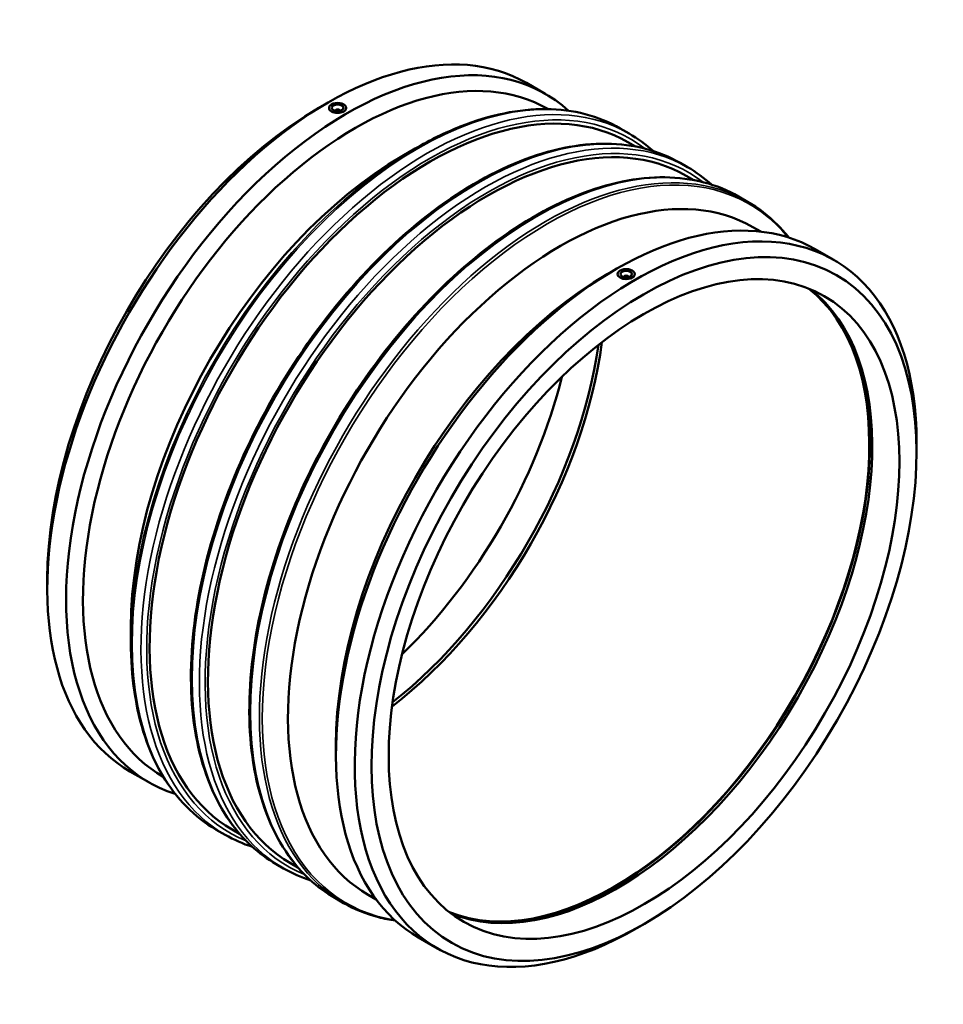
# Model space of a CAD drawing. Header units: millimetres. Extents: x -707 to 2177, y -1031 to 2652.
# Tile 6 of 6: x 1371 to 2177, y 1793 to 2652. Entities that reach past the tile are written whole.
import ezdxf

# ---------------------------------------------------------------- set-up
doc = ezdxf.new("R2010")
doc.units = ezdxf.units.MM
doc.layers.add('Visible (ANSI)', color=7, linetype='Continuous', lineweight=50)
doc.layers.add('Visible Narrow (ANSI)', color=7, linetype='Continuous', lineweight=35)

msp = doc.modelspace()

# ---------------------------------------------------------------- linework, layer by layer
at = {"layer": 'Visible (ANSI)'}
for p, q in [((1813.014, 2596.536), (1829.426, 2587.085)), ((1631.83, 2574.748), (1639.152, 2578.997)), ((1640.805, 2574.82), (1640.805, 2574.786)), ((1646.305, 2572.181), (1646.305, 2572.367)), ((1650.305, 2572.181), (1650.305, 2572.367)), ((1655.805, 2574.82), (1655.805, 2574.786)), ((1831.589, 2573.844), (1831.795, 2573.726)), ((1894.794, 2556.943), (1902.578, 2552.461)), ((1901.551, 2544.905), (1908.111, 2541.127)), ((1704.736, 2532.764), (1715.908, 2539.248)), ((1947.168, 2526.783), (1953.489, 2523.143)), ((1952.462, 2515.587), (1959.023, 2511.809)), ((1998.08, 2497.465), (2005.863, 2492.982)), ((2010.413, 2470.867), (2017.357, 2466.867)), ((2064.744, 2451.575), (2081.156, 2442.124)), ((1883.56, 2429.787), (1890.882, 2434.036)), ((1892.535, 2429.825), (1892.535, 2429.858)), ((1898.035, 2427.405), (1898.035, 2427.219)), ((1902.035, 2427.405), (1902.035, 2427.219)), ((1907.535, 2429.825), (1907.535, 2429.858)), ((2153.254, 2274.48), (2153.254, 2282.946)), ((1395.087, 2163.637), (1395.087, 2155.172)), ((1467.993, 2121.653), (1467.993, 2108.736)), ((1646.817, 2018.676), (1646.817, 2010.21)), ((1467.185, 1995.994), (1483.597, 1986.543)), ((1496.134, 1991.318), (1496.341, 1991.2)), ((1542.477, 1945.135), (1550.261, 1940.653)), ((1556.28, 1945.333), (1562.841, 1941.555)), ((1607.192, 1916.015), (1613.753, 1912.237)), ((1594.851, 1914.975), (1601.173, 1911.335)), ((1645.763, 1885.657), (1653.547, 1881.174)), ((1674.958, 1888.34), (1681.903, 1884.341)), ((1916.511, 1863.369), (1909.189, 1859.12)), ((1718.915, 1851.032), (1735.327, 1841.581))]:
    msp.add_line(p, q, dxfattribs=at)
for centre, major_axis, ratio, start_param, end_param in [((1640.099, 2296.265), (172.915, 300.271), 0.5780931, 0, 3.1415927), ((1656.511, 2286.814), (172.915, 300.271), 0.5780931, 6.1582731, 9.5496901), ((1663.862, 2282.581), (167.727, 291.263), 0.5780931, 0, 3.1415927), ((1728.915, 2245.119), (172.635, 299.786), 0.5780931, 0, 3.1415927), ((1648.305, 2574.82), (-7.5, 0), 0.5758617, 5.4977871, 8.6393798), ((1648.305, 2574.82), (7.5, 0), 0.5758617, 5.4977871, 8.6393798), ((1632.749, 2300.498), (-167.727, -291.263), 0.5780931, 3.9289245, 5.4958534), ((1779.827, 2215.801), (172.635, 299.786), 0.5780931, 0, 3.1415927), ((1648.305, 2572.367), (-2, 0), 0.5758617, 2.9729035, 6.4518745), ((1705.655, 2258.514), (-167.727, -291.263), 0.5780931, 3.9289245, 5.4958534), ((1842.685, 2179.603), (167.727, 291.263), 0.5780931, 0, 3.1415927), ((1891.829, 2151.303), (172.915, 300.271), 0.5780931, 0, 3.1415927), ((1908.241, 2141.852), (172.915, 300.271), 0.5780931, 5.4958534, 10.2121098), ((1900.035, 2429.858), (-7.5, 0), 0.5758617, 5.4977871, 8.6393798), ((1900.035, 2429.858), (7.5, 0), 0.5758617, 5.4977871, 8.6393798), ((1884.479, 2155.536), (-167.727, -291.263), 0.5780931, 3.9289245, 5.4958534), ((1900.035, 2427.405), (-2, 0), 0.5758617, 2.9729035, 6.4518745), ((1889.336, 2152.739), (-157.195, -272.974), 0.5780931, 0.0832864, 3.0583062), ((1891.829, 2151.303), (-157.195, -272.974), 0.5780931, 0.0753618, 3.0662308), ((1889.336, 2152.739), (-157.569, -273.623), 0.5780931, 0.1589614, 2.9826313), ((1659.004, 2285.378), (157.195, 272.974), 0.5780931, 4.0908648, 5.3339131), ((1656.511, 2286.814), (157.195, 272.974), 0.5780931, 4.1045632, 5.3202148), ((1632.749, 2300.498), (157.195, 272.974), 0.5780931, 4.252681, 5.172097)]:
    msp.add_ellipse(centre, major_axis=major_axis, ratio=ratio, start_param=start_param, end_param=end_param, dxfattribs=at)
for centre, major_axis, ratio in [((1648.305, 2574.82), (-5, 0), 0.5758617), ((1915.592, 2137.62), (-167.727, -291.263), 0.5780931), ((1915.592, 2137.62), (-157.195, -272.974), 0.5780931), ((1900.035, 2429.858), (-5, 0), 0.5758617)]:
    msp.add_ellipse(centre, major_axis=major_axis, ratio=ratio, dxfattribs=at)
for points, knots in [([(1653.609, 2571.766), (1652.943, 2571.382), (1652.099, 2571.046), (1650.251, 2570.593), (1649.247, 2570.476), (1647.364, 2570.459), (1646.359, 2570.559), (1644.511, 2570.987), (1643.668, 2571.316), (1642.336, 2572.083), (1641.759, 2572.572), (1640.993, 2573.649), (1640.805, 2574.236), (1640.805, 2574.786)], [1.1300979, 1.1300979, 1.1300979, 1.1300979, 1.4126224, 1.4126224, 1.6951469, 1.6951469, 1.9776714, 1.9776714, 2.2601959, 2.2601959, 2.5427204, 2.5427204, 2.8252448, 2.8252448, 2.8252448, 2.8252448]), ([(1655.805, 2574.786), (1655.805, 2574.253), (1655.617, 2573.683), (1654.852, 2572.631), (1654.275, 2572.149), (1653.609, 2571.766)], [5.08544071, 5.08544071, 5.08544071, 5.08544071, 5.36796519, 5.36796519, 5.65048968, 5.65048968, 5.65048968, 5.65048968]), ([(1894.794, 2556.943), (1885.327, 2562.395), (1875.116, 2566.553), (1853.502, 2572.174), (1842.101, 2573.637), (1818.417, 2573.858), (1806.135, 2572.615), (1780.994, 2567.483), (1768.135, 2563.593), (1742.147, 2553.279), (1729.017, 2546.855), (1715.908, 2539.248)], [5.49972085, 5.49972085, 5.49972085, 5.49972085, 5.65718723, 5.65718723, 5.8146536, 5.8146536, 5.97211998, 5.97211998, 6.12958635, 6.12958635, 6.28705272, 6.28705272, 6.28705272, 6.28705272]), ([(1947.168, 2526.783), (1928.303, 2537.646), (1906.477, 2543.326), (1858.982, 2543.847), (1833.27, 2538.56), (1780.481, 2517.483), (1753.394, 2501.586), (1700.742, 2460.825), (1675.187, 2435.96), (1628.196, 2379.817), (1606.765, 2348.553), (1570.166, 2282.774), (1555.002, 2248.27), (1532.465, 2179.47), (1525.099, 2145.186), (1518.948, 2080.256), (1520.169, 2049.623), (1531.179, 1995.143), (1540.959, 1971.286), (1565.656, 1936.497), (1579.231, 1923.97), (1594.851, 1914.975)], [5.4997209, 5.4997209, 5.4997209, 5.4997209, 5.8135013, 5.8135013, 6.1316174, 6.1316174, 6.4530412, 6.4530412, 6.7746715, 6.7746715, 7.0960174, 7.0960174, 7.4172587, 7.4172587, 7.7386425, 7.7386425, 8.0603099, 8.0603099, 8.3815095, 8.3815095, 8.6413135, 8.6413135, 8.6413135, 8.6413135]), ([(1998.08, 2497.465), (1979.215, 2508.328), (1957.389, 2514.008), (1909.894, 2514.529), (1884.181, 2509.242), (1831.393, 2488.165), (1804.306, 2472.268), (1751.654, 2431.507), (1726.099, 2406.642), (1679.108, 2350.499), (1657.677, 2319.235), (1621.078, 2253.456), (1605.913, 2218.952), (1583.376, 2150.152), (1576.01, 2115.868), (1569.859, 2050.937), (1571.081, 2020.305), (1582.091, 1965.825), (1591.871, 1941.968), (1616.568, 1907.179), (1630.143, 1894.652), (1645.763, 1885.657)], [5.4997209, 5.4997209, 5.4997209, 5.4997209, 5.8135013, 5.8135013, 6.1316174, 6.1316174, 6.4530412, 6.4530412, 6.7746715, 6.7746715, 7.0960174, 7.0960174, 7.4172587, 7.4172587, 7.7386425, 7.7386425, 8.0603099, 8.0603099, 8.3815095, 8.3815095, 8.6413135, 8.6413135, 8.6413135, 8.6413135]), ([(2041.77, 2461.689), (2038.655, 2465.633), (2035.365, 2469.356), (2024.052, 2480.786), (2015.33, 2487.531), (2005.863, 2492.982)], [5.27293881, 5.27293881, 5.27293881, 5.27293881, 5.34225448, 5.34225448, 5.49972085, 5.49972085, 5.49972085, 5.49972085]), ([(1905.339, 2426.804), (1904.673, 2426.421), (1903.829, 2426.085), (1901.981, 2425.631), (1900.977, 2425.514), (1899.094, 2425.497), (1898.089, 2425.597), (1896.241, 2426.025), (1895.398, 2426.354), (1894.732, 2426.738), (1894.066, 2427.121), (1893.489, 2427.61), (1892.723, 2428.687), (1892.535, 2429.274), (1892.535, 2429.825)], [3.3902938, 3.3902938, 3.3902938, 3.3902938, 3.6728183, 3.6728183, 3.9553428, 3.9553428, 4.2378673, 4.2378673, 4.5203917, 4.5203917, 4.5203917, 4.8029162, 4.8029162, 5.0854407, 5.0854407, 5.0854407, 5.0854407]), ([(1907.535, 2429.825), (1907.535, 2429.291), (1907.347, 2428.721), (1906.582, 2427.67), (1906.005, 2427.187), (1905.339, 2426.804)], [2.82524484, 2.82524484, 2.82524484, 2.82524484, 3.10776932, 3.10776932, 3.39029381, 3.39029381, 3.39029381, 3.39029381]), ([(1467.993, 2108.736), (1467.993, 2093.58), (1469.027, 2079), (1473.151, 2051.345), (1476.241, 2038.271), (1484.421, 2013.951), (1489.511, 2002.704), (1501.59, 1982.33), (1508.578, 1973.204), (1524.289, 1957.331), (1533.01, 1950.587), (1542.477, 1945.135)], [1.57079633, 1.57079633, 1.57079633, 1.57079633, 1.7282627, 1.7282627, 1.88572908, 1.88572908, 2.04319545, 2.04319545, 2.20066182, 2.20066182, 2.3581282, 2.3581282, 2.3581282, 2.3581282]), ([(1653.547, 1881.174), (1663.014, 1875.723), (1673.225, 1871.565), (1688.789, 1867.517), (1693.661, 1866.54), (1698.635, 1865.826)], [2.3581282, 2.3581282, 2.3581282, 2.3581282, 2.51559457, 2.51559457, 2.58491024, 2.58491024, 2.58491024, 2.58491024])]:
    msp.add_open_spline(points, degree=3, knots=knots, dxfattribs=at)
for points in [[(1923.495, 2537.228), (1917.024, 2543.075), (1910.032, 2548.168), (1902.578, 2552.461)], [(1974.406, 2507.91), (1967.936, 2513.757), (1960.943, 2518.85), (1953.489, 2523.143)], [(1550.261, 1940.653), (1557.715, 1936.36), (1565.63, 1932.869), (1573.934, 1930.207)], [(1601.173, 1911.335), (1608.627, 1907.042), (1616.542, 1903.551), (1624.846, 1900.889)]]:
    msp.add_open_spline(points, degree=3, dxfattribs=at)
at = {"layer": 'Visible Narrow (ANSI)'}
for centre, major_axis, start_param, end_param in [((1718.636, 2251.039), (-176.158, -305.904), 3.1415927, 6.2831853), ((1726.419, 2246.557), (176.158, 305.904), 0, 3.1415927), ((1728.915, 2245.119), (-174.397, -302.845), 3.0645939, 6.360184), ((1771.01, 2220.879), (-176.158, -305.904), 3.1415927, 6.2831853), ((1777.331, 2217.239), (176.158, 305.904), 0, 3.1415927), ((1779.827, 2215.801), (-174.397, -302.845), 3.0645939, 6.360184), ((1821.921, 2191.561), (-176.158, -305.904), 3.1415927, 6.2831853), ((1829.705, 2187.078), (176.158, 305.904), 0, 3.1415927), ((1716.871, 2252.055), (-175.642, -305.008), 3.9289245, 5.4958534), ((1831.47, 2186.062), (-175.642, -305.008), 2.9236964, 6.5010816)]:
    msp.add_ellipse(centre, major_axis=major_axis, ratio=0.5780931, start_param=start_param, end_param=end_param, dxfattribs=at)

doc.saveas('drawing.dxf')
